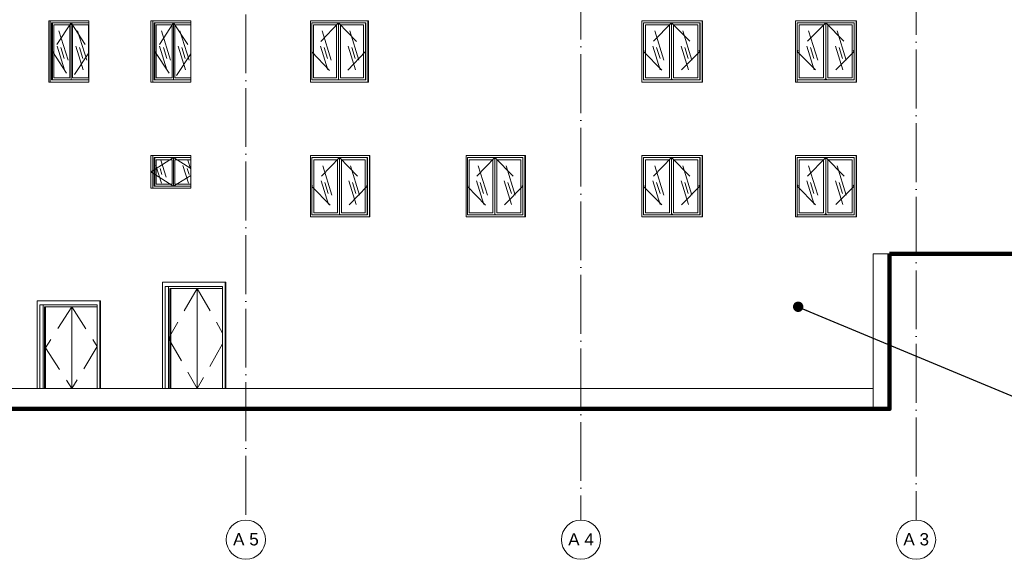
# Model space of a CAD drawing. Header units: millimetres. Extents: x 27034 to 255531, y -206966 to 210227.
# Tile 6 of 87: x 116223 to 140314, y -14200 to -997. Entities that reach past the tile are written whole.
import ezdxf
from ezdxf import colors
from ezdxf.entities.mleader import LeaderData, LeaderLine
from ezdxf.math import Vec2, Vec3

# ---------------------------------------------------------------- set-up
doc = ezdxf.new("R2010")
doc.units = ezdxf.units.MM
doc.header["$LTSCALE"] = 0.05
doc.linetypes.add('ACAD_ISO04W100', pattern=[30, 24, -3, 0, -3])
doc.linetypes.add('DASHED', pattern=[19.05, 12.7, -6.35])
doc.layers.get('0').update_dxf_attribs({"lineweight": 0})
for name, color, linetype, lineweight in [('001 Axis', 1, 'ACAD_ISO04W100', 13), ('011 Dimension', 16, 'Continuous', 9), ('CMP door mark', 1, 'Continuous', 0)]:
    doc.layers.add(name, color=color, linetype=linetype, lineweight=lineweight)
doc.styles.add('CMP 1-100', font='arial.ttf', dxfattribs={"height": 300})
doc.styles.get("Standard").update_dxf_attribs({"font": 'times.ttf'})

# ---------------------------------------------------------------- blocks, each defined once
blk = doc.blocks.new('_Dot')
at = {"color": 0, "linetype": 'ByBlock', "lineweight": -2}
blk.add_line((-1.27, 0), (-2.54, 0), dxfattribs=at)
at = {"color": 0, "linetype": 'ByBlock', "const_width": 1.27}
blk.add_lwpolyline([(-0.635, 0, 1), (0.635, 0, 1)], format="xyb", close=True, dxfattribs=at)

msp = doc.modelspace()

# ---------------------------------------------------------------- linework, layer by layer
for points in [[(117913.1, -1022.2), (116935, -1022.2)], [(116935, -1022.2), (116935, -2522.2)], [(116972.9, -1022.2), (116972.9, -2522.2)], [(117913.1, -1072.2), (117005.5, -1072.2)], [(117005.5, -1072.2), (117005.5, -2472.2)], [(117024.4, -1072.2), (117024.4, -2472.2)], [(117448.3, -1122.2), (117057, -1122.2)], [(117057, -1122.2), (117057, -2422.2)], [(117448.3, -1122.2), (117448.3, -2422.2)], [(117480.9, -1072.2), (117480.9, -2472.2)], [(117904.7, -1122.2), (117513.5, -1122.2)], [(117513.5, -1122.2), (117513.5, -2422.2)], [(117904.7, -1122.2), (117904.7, -2422.2)], [(117913.1, -1022.2), (117913.1, -2522.2)], [(120406.8, -1022.2), (119428.6, -1022.2)], [(119428.6, -1022.2), (119428.6, -2522.2)], [(119479.6, -1022.2), (119479.6, -2522.2)], [(120406.8, -1072.2), (119512.2, -1072.2)], [(119512.2, -1072.2), (119512.2, -2472.2)], [(119531.2, -1072.2), (119531.2, -2472.2)], [(119955.2, -1122.2), (119563.8, -1122.2)], [(119563.8, -1122.2), (119563.8, -2422.2)], [(119955.2, -1122.2), (119955.2, -2422.2)], [(119987.8, -1072.2), (119987.8, -2472.2)], [(120406.8, -1122.2), (120020.5, -1122.2)], [(120020.5, -1122.2), (120020.5, -2422.2)], [(120406.8, -1022.2), (120406.8, -2522.2)], [(123339.5, -1022.2), (124757.4, -1022.2)], [(123339.5, -1022.2), (123339.5, -2522.2)], [(123370.4, -1072.2), (124693.9, -1072.2)], [(123370.4, -1072.2), (123370.4, -2472.2)], [(123409.5, -1122), (123409.5, -2422.2)], [(123409.5, -1122), (123976.7, -1122)], [(123976.7, -1122), (123976.7, -2422.2)], [(124024, -1072.2), (124024, -2472.2)], [(124071.3, -1122), (124071.3, -2422.2)], [(124071.3, -1122), (124638.4, -1122)], [(124638.4, -1122), (124638.4, -2422.2)], [(124685.7, -1072.2), (124685.7, -2472.2)], [(124693.9, -1072.2), (124693.9, -2472.2)], [(124741.1, -1022.2), (124741.1, -2522.2)], [(124757.4, -1022.2), (124757.4, -2522.2)], [(131445.9, -1022.2), (131445.9, -2522.2)], [(131445.9, -1022.2), (132926.6, -1022.2)], [(132869.2, -1072.2), (131487.2, -1072.2)], [(131487.2, -1072.2), (131487.2, -2472.2)], [(132124.9, -1122.2), (131532.6, -1122.2)], [(131532.6, -1122.2), (131532.6, -2422.2)], [(132124.9, -1122.2), (132124.9, -2422.2)], [(132174.2, -1072.2), (132174.2, -2472.2)], [(132815.9, -1122.2), (132223.6, -1122.2)], [(132223.6, -1122.2), (132223.6, -2422.2)], [(132815.9, -1122.2), (132815.9, -2422.2)], [(132865.2, -1072.2), (132865.2, -2472.2)], [(132869.2, -1072.2), (132869.2, -2472.2)], [(132918.6, -1022.2), (132918.6, -2522.2)], [(132926.6, -1022.2), (132926.6, -2522.2)], [(135202.7, -1022.2), (135202.7, -2522.2)], [(135202.7, -1022.2), (136697.5, -1022.2)], [(135248.4, -1072.2), (135248.4, -2522.2)], [(135248.4, -1072.2), (136643.6, -1072.2)], [(135296.1, -1122), (135296.1, -2422.3)], [(135296.1, -1122.2), (135894.1, -1122.2)], [(135894.1, -1122), (135894.1, -2422.3)], [(135943.9, -1072.2), (135943.9, -2472.3)], [(135993.7, -1122), (135993.7, -2422.3)], [(135993.7, -1122.2), (136591.7, -1122.2)], [(136591.7, -1122.2), (136591.7, -2422.3)], [(136641.5, -1072.2), (136641.5, -2472.3)], [(136643.6, -1072.2), (136643.6, -2472.3)], [(136693.4, -1022.2), (136693.4, -2522.2)], [(136697.5, -1022.2), (136697.5, -2522.2)], [(117913.1, -2522.2), (116935, -2522.2)], [(117913.1, -2472.2), (117005.5, -2472.2)], [(117448.3, -2422.2), (117057, -2422.2)], [(117904.7, -2422.2), (117513.5, -2422.2)], [(120406.8, -2522.2), (119428.6, -2522.2)], [(120406.8, -2472.2), (119512.2, -2472.2)], [(119955.2, -2422.2), (119563.8, -2422.2)], [(120406.8, -2422.2), (120020.5, -2422.2)], [(123339.5, -2522.2), (124757.4, -2522.2)], [(123370.4, -2472.2), (124693.9, -2472.2)], [(123409.5, -2422.2), (123976.7, -2422.2)], [(124071.3, -2422.2), (124638.4, -2422.2)], [(131445.9, -2522.2), (132926.6, -2522.2)], [(132869.2, -2472.2), (131487.2, -2472.2)], [(132124.9, -2422.2), (131532.6, -2422.2)], [(132815.9, -2422.2), (132223.6, -2422.2)], [(135202.7, -2522.2), (136697.5, -2522.2)], [(135248.4, -2472.3), (136643.6, -2472.3)], [(135296.1, -2422.3), (135894.1, -2422.3)], [(135993.7, -2422.3), (136591.7, -2422.3)], [(120406.8, -4322.3), (119428.6, -4322.3)], [(119428.6, -4322.3), (119428.6, -5122.3)], [(119479.6, -4322.3), (119479.6, -5122.3)], [(120406.8, -4322.3), (120406.8, -5122.3)], [(123339.5, -4322.3), (124792.5, -4322.3)], [(123339.5, -4322.3), (123339.5, -5822.3)], [(124780.1, -4322.3), (124780.1, -5822.3)], [(124792.5, -4322.3), (124792.5, -5822.3)], [(127144.4, -4322.3), (128597.4, -4322.3)], [(127144.4, -4322.3), (127144.4, -5822.3)], [(128585, -4322.3), (128585, -5822.3)], [(128597.4, -4322.3), (128597.4, -5822.3)], [(131445.9, -4322.3), (131445.9, -5822.3)], [(131445.9, -4322.3), (132926.6, -4322.3)], [(132918.6, -4322.3), (132918.6, -5822.3)], [(132926.6, -4322.3), (132926.6, -5822.3)], [(135202.7, -4322.3), (135202.7, -5822.3)], [(135202.7, -4322.3), (136697.5, -4322.3)], [(136693.4, -4322.3), (136693.4, -5822.3)], [(136697.5, -4322.3), (136697.5, -5822.3)], [(120406.8, -4372.3), (119512.2, -4372.3)], [(119512.2, -4372.3), (119512.2, -5072.3)], [(119531.2, -4372.3), (119531.2, -5072.3)], [(119955.2, -4422.3), (119563.8, -4422.3)], [(119563.8, -4422.3), (119563.8, -5022.3)], [(119955.2, -4422.3), (119955.2, -5022.3)], [(119987.8, -4372.3), (119987.8, -5072.3)], [(120406.8, -4422.3), (120020.5, -4422.3)], [(120020.5, -4422.3), (120020.5, -5022.3)], [(123375.3, -4372.3), (124731.6, -4372.3)], [(123375.3, -4372.3), (123375.3, -5772.3)], [(123417.5, -4422.3), (123998.8, -4422.3)], [(123417.5, -4422.3), (123417.5, -5722.3)], [(123998.8, -4422.3), (123998.8, -5722.3)], [(124047.3, -4372.3), (124047.3, -5772.3)], [(124095.7, -4422.3), (124677, -4422.3)], [(124095.7, -4422.3), (124095.7, -5722.3)], [(124677, -4422.3), (124677, -5722.3)], [(124725.4, -4372.3), (124725.4, -5772.3)], [(124731.6, -4372.3), (124731.6, -5772.3)], [(127180.2, -4372.3), (128536.6, -4372.3)], [(127180.2, -4372.3), (127180.2, -5772.3)], [(127222.4, -4422.3), (127803.8, -4422.3)], [(127222.4, -4422.3), (127222.4, -5722.3)], [(127803.8, -4422.3), (127803.8, -5722.3)], [(127852.2, -4372.3), (127852.2, -5772.3)], [(127900.6, -4422.3), (128481.9, -4422.3)], [(127900.6, -4422.3), (127900.6, -5722.3)], [(128481.9, -4422.3), (128481.9, -5722.3)], [(128530.4, -4372.3), (128530.4, -5772.3)], [(128536.6, -4372.3), (128536.6, -5772.3)], [(132869.2, -4372.3), (131487.2, -4372.3)], [(131487.2, -4372.3), (131487.2, -5772.3)], [(132124.9, -4422.3), (131532.6, -4422.3)], [(131532.6, -4422.3), (131532.6, -5722.3)], [(132124.9, -4422.3), (132124.9, -5722.3)], [(132174.2, -4372.3), (132174.2, -5772.3)], [(132815.9, -4422.3), (132223.6, -4422.3)], [(132223.6, -4422.3), (132223.6, -5722.3)], [(132815.9, -4422.3), (132815.9, -5722.3)], [(132865.2, -4372.3), (132865.2, -5772.3)], [(132869.2, -4372.3), (132869.2, -5772.3)], [(135248.4, -4372.3), (135248.4, -5822.3)], [(135248.4, -4372.3), (136643.6, -4372.3)], [(135296.1, -4422.1), (135296.1, -5722.4)], [(135296.1, -4422.3), (135894.1, -4422.3)], [(135894.1, -4422.1), (135894.1, -5722.4)], [(135943.9, -4372.3), (135943.9, -5772.4)], [(135993.7, -4422.1), (135993.7, -5722.4)], [(135993.7, -4422.3), (136591.7, -4422.3)], [(136591.7, -4422.3), (136591.7, -5722.4)], [(136641.5, -4372.3), (136641.5, -5772.4)], [(136643.6, -4372.3), (136643.6, -5772.4)], [(119955.2, -5022.3), (119563.8, -5022.3)], [(120406.8, -5022.3), (120020.5, -5022.3)], [(120406.8, -5122.3), (119428.6, -5122.3)], [(120406.8, -5072.3), (119512.2, -5072.3)], [(123375.3, -5772.3), (124731.6, -5772.3)], [(123417.5, -5722.3), (123998.8, -5722.3)], [(124095.7, -5722.3), (124677, -5722.3)], [(127180.2, -5772.3), (128536.6, -5772.3)], [(127222.4, -5722.3), (127803.8, -5722.3)], [(127900.6, -5722.3), (128481.9, -5722.3)], [(132869.2, -5772.3), (131487.2, -5772.3)], [(132124.9, -5722.3), (131532.6, -5722.3)], [(132815.9, -5722.3), (132223.6, -5722.3)], [(135248.4, -5772.4), (136643.6, -5772.4)], [(135296.1, -5722.4), (135894.1, -5722.4)], [(135993.7, -5722.4), (136591.7, -5722.4)], [(123339.5, -5822.3), (124792.5, -5822.3)], [(127144.4, -5822.3), (128597.4, -5822.3)], [(131445.9, -5822.3), (132926.6, -5822.3)], [(135202.7, -5822.3), (136697.5, -5822.3)], [(121268.5, -7422.1), (119714.5, -7422.1)], [(119714.5, -7422.1), (119714.5, -10022.1)], [(121253.3, -7422.1), (121253.3, -10022.1)], [(121268.5, -7422.1), (121268.5, -10022.1)], [(121188.1, -7522.1), (119779.7, -7522.1)], [(119779.7, -7522.1), (119779.7, -10022.1)], [(119863.1, -7522.1), (119863.1, -10022.1)], [(121188.1, -7572.1), (119895.7, -7572.1)], [(119895.7, -7572.1), (119895.7, -10022.1)], [(119918.1, -7572.1), (119918.1, -10022.1)], [(120567.3, -7572.1), (120567.3, -10022.1)], [(121188.1, -7522.1), (121188.1, -10022.1)], [(118199.7, -7872.1), (116648.3, -7872.1)], [(116648.3, -7872.1), (116648.3, -10022.1)], [(118184.5, -7872.1), (118184.5, -10022.1)], [(118199.7, -7872.1), (118199.7, -10022.1)], [(118119.4, -7972.1), (116713.4, -7972.1)], [(116713.4, -7972.1), (116713.4, -10022.1)], [(116796.9, -7972.1), (116796.9, -10022.1)], [(118119.4, -8022.1), (116829.4, -8022.1)], [(116829.4, -8022.1), (116829.4, -10022.1)], [(116850.8, -8022.1), (116850.8, -10022.1)], [(117499.9, -8022.1), (117499.9, -10022.1)], [(118119.4, -7972.1), (118119.4, -10022.1)], [(137103.5, -10522.1), (36294.6, -10522.1), (36294.6, -10022.1), (137103.5, -10022.1)], [(116648.3, -10022.1), (118199.7, -10022.1)], [(119714.5, -10022.1), (121268.5, -10022.1)]]:
    msp.add_lwpolyline(points)
at = {"color": 4}
for points in [[(117183.8, -1270.6), (117405.9, -1988.4)], [(117640.3, -1270.6), (117862.3, -1988.4)], [(119690.7, -1270.6), (119912.8, -1988.4)], [(120144.8, -1270.6), (120366.9, -1988.4)], [(123624.3, -1270.4), (123846.4, -1988.3)], [(124300.1, -1270.4), (124522.2, -1988.3)], [(131759.9, -1270.6), (131982, -1988.4)], [(132450.9, -1270.6), (132673, -1988.4)], [(135526.3, -1270.6), (135748.3, -1988.4)], [(136223.9, -1270.6), (136445.9, -1988.4)], [(117140.7, -1643.8), (117319.7, -2222.2)], [(117232.3, -1680.1), (117314.7, -1946.5)], [(117597.2, -1643.8), (117776.1, -2222.2)], [(117688.8, -1680.1), (117771.2, -1946.5)], [(119647.6, -1643.8), (119826.5, -2222.2)], [(119739.2, -1680.1), (119821.6, -1946.5)], [(120101.7, -1643.8), (120280.6, -2222.2)], [(120193.3, -1680.1), (120275.7, -1946.5)], [(123581.2, -1643.6), (123760.2, -2222.1)], [(123672.8, -1680), (123755.2, -1946.3)], [(124257, -1643.6), (124436, -2222.1)], [(124348.6, -1680), (124431, -1946.3)], [(131716.8, -1643.8), (131895.8, -2222.2)], [(131808.4, -1680.1), (131890.8, -1946.5)], [(132407.8, -1643.8), (132586.8, -2222.2)], [(132499.4, -1680.1), (132581.8, -1946.5)], [(135483.2, -1643.8), (135662.1, -2222.2)], [(135574.8, -1680.1), (135657.1, -1946.5)], [(136180.8, -1643.8), (136359.7, -2222.2)], [(136272.3, -1680.1), (136354.7, -1946.5)], [(119556.3, -4563), (119690.9, -4998)], [(119676.3, -4438.3), (119803.9, -4850.7)], [(120218, -4563), (120352.6, -4998)], [(120338, -4438.3), (120406.8, -4660.5)], [(123639.3, -4570.7), (123861.4, -5288.5)], [(124317.5, -4570.7), (124539.6, -5288.5)], [(127444.3, -4570.7), (127666.4, -5288.5)], [(128122.5, -4570.7), (128344.5, -5288.5)], [(131759.9, -4570.7), (131982, -5288.5)], [(132450.9, -4570.7), (132673, -5288.5)], [(135526.3, -4570.7), (135748.3, -5288.5)], [(136223.9, -4570.7), (136445.9, -5288.5)], [(119659.7, -4637.5), (119704.8, -4783.1)], [(120321.4, -4637.5), (120366.5, -4783.1)], [(123596.2, -4943.8), (123775.2, -5522.3)], [(123687.8, -4980.2), (123770.2, -5246.6)], [(124274.4, -4943.8), (124453.4, -5522.3)], [(124366, -4980.2), (124448.4, -5246.6)], [(127401.2, -4943.8), (127580.1, -5522.3)], [(127492.8, -4980.2), (127575.2, -5246.6)], [(128079.4, -4943.8), (128258.3, -5522.3)], [(128171, -4980.2), (128253.4, -5246.6)], [(131716.8, -4943.8), (131895.8, -5522.3)], [(131808.4, -4980.2), (131890.8, -5246.6)], [(132407.8, -4943.8), (132586.8, -5522.3)], [(132499.4, -4980.2), (132581.8, -5246.6)], [(135483.2, -4943.8), (135662.1, -5522.3)], [(135574.8, -4980.2), (135657.1, -5246.6)], [(136180.8, -4943.8), (136359.7, -5522.3)], [(136272.3, -4980.2), (136354.7, -5246.6)]]:
    msp.add_lwpolyline(points, dxfattribs=at)
at = {"lineweight": 100}
for points in [[(137507.1, -6722.1), (137507.1, -10522.1), (36294.6, -10522.1)], [(137507.1, -6722.1), (175598.6, -6722.1)]]:
    msp.add_lwpolyline(points, dxfattribs=at)
msp.add_lwpolyline([(137507.1, -6722.1), (137103.5, -6722.1), (137103.5, -10522.1), (137507.1, -10522.1)], close=True)
at = {"lineweight": 0}
msp.add_lwpolyline([(124099.7, -10022.1), (44497.3, -10022.1)], dxfattribs=at)
at = {"layer": '001 Axis', "ltscale": 1200}
msp.add_line((121756, 40532.7, -4196.2), (121756, -13240.5, -4196.2), dxfattribs=at)
at = {"layer": '001 Axis', "ltscale": 1200, "elevation": -4196.2}
for points in [[(138156.3, 3670.1), (138156.3, -13240.5)], [(129956, 3558), (129956, -13240.5)]]:
    msp.add_lwpolyline(points, dxfattribs=at)
at = {"layer": '001 Axis', "linetype": 'Continuous'}
for centre in [(121756, -13720.5, -4196.2), (129956, -13720.5, -4196.2), (138156.3, -13720.5, -4196.2)]:
    msp.add_circle(centre, 480, dxfattribs=at)
at = {"layer": 'CMP door mark', "color": 8, "linetype": 'DASHED', "lineweight": 0, "ltscale": 1000}
for points, elevation in [([(117480.9, -1072.2), (117024.4, -1772.2), (117480.9, -2472.2)], 158.5), ([(117480.9, -1072.2), (117913.1, -1735)], 158.5), ([(119987.8, -1072.2), (119531.2, -1772.2), (119987.8, -2472.2)], 158.5), ([(119987.8, -1072.2), (120406.8, -1714.3)], 158.5), ([(124024, -1072.2), (123370.4, -1763.6)], 25.4), ([(124024, -1072.2), (124685.7, -1772.2), (124024, -2472.2)], 25.4), ([(132174.2, -1072.2), (131487.2, -1768.1)], 158.5), ([(132174.2, -1072.2), (132865.2, -1772.2), (132174.2, -2472.2)], 158.5), ([(135943.9, -1072.2), (135248.4, -1770.2)], 25.4), ([(135943.9, -1072.2), (136641.5, -1772.3), (135943.9, -2469.9)], 25.4), ([(117913.1, -1809.4), (117480.9, -2472.2)], 158.5), ([(120406.8, -1830), (119987.8, -2472.2)], 158.5), ([(123370.4, -1780.8), (124024, -2472.2)], 25.4), ([(131487.2, -1776.2), (132174.2, -2472.2)], 158.5), ([(135248.4, -1774.3), (135943.9, -2469.9)], 25.4), ([(119987.8, -4372.3), (119428.6, -4722.3)], 158.5), ([(119987.8, -4372.3), (120406.8, -4634.4)], 158.5), ([(124047.3, -4372.3), (123375.3, -5065.9)], 158.5), ([(124047.3, -4372.3), (124725.4, -5072.3), (124047.3, -5772.3)], 158.5), ([(127852.2, -4372.3), (127180.2, -5065.9)], 158.5), ([(127852.2, -4372.3), (128530.4, -5072.3), (127852.2, -5772.3)], 158.5), ([(132174.2, -4372.3), (131487.2, -5068.2)], 90376.4), ([(132174.2, -4372.3), (132865.2, -5072.3), (132174.2, -5772.3)], 90376.4), ([(135943.9, -4372.3), (135248.4, -5070.3)], 90243.4), ([(135943.9, -4372.3), (136641.5, -5072.3), (135943.9, -5769.9)], 90243.4), ([(119428.6, -4722.3), (119987.8, -5072.3)], 158.5), ([(120406.8, -4810.1), (119987.8, -5072.3)], 158.5), ([(123375.3, -5078.7), (124047.3, -5772.3)], 158.5), ([(127180.2, -5078.7), (127852.2, -5772.3)], 158.5), ([(131487.2, -5076.3), (132174.2, -5772.3)], 90376.4), ([(135248.4, -5074.4), (135943.9, -5769.9)], 90243.4), ([(120567.3, -7572.1), (119863.1, -8797.1), (120567.3, -10022.1)], 158.5), ([(120567.3, -7572.1), (121188.1, -8667.5)], 158.5), ([(117499.9, -8022.1), (116850.8, -9022.1), (117499.9, -10022.1)], 158.5), ([(117499.9, -8022.1), (118119.4, -8997.1)], 158.5), ([(118119.4, -8997.1), (117499.9, -10022.1)], 158.5), ([(121188.1, -8926.8), (120567.3, -10022.1)], 158.5)]:
    msp.add_lwpolyline(points, dxfattribs=dict(at, elevation=elevation))

# ---------------------------------------------------------------- texts
at = {"layer": '001 Axis', "ltscale": 0.1, "char_height": 300, "attachment_point": 5, "rotation": 359.99999, "style": 'CMP 1-100'}
for s, insert in [('A 5', (121758.2, -13712.5, -4196.2)), ('A 4', (129958.2, -13712.5, -4196.2)), ('A 3', (138158.5, -13712.5, -4196.2))]:
    msp.add_mtext(s, dxfattribs=dict(at, insert=insert))

# ---------------------------------------------------------------- leaders
at = {"layer": '011 Dimension'}
ml = msp.add_multileader_mtext('Standard', dxfattribs=at)
ml.set_content('{\\fAcadMtavr|b0|i0|c0|p2;lesva , Rebva}', color=256)
ml.set_leader_properties()
ml.set_arrow_properties(name='DOT')
ml.build(insert=Vec2(0, 0))
ml.multileader.update_dxf_attribs({"text_right_attachment_type": 6, "dogleg_length": 0.36, "arrow_head_size": 100})
ctx = ml.context
ctx.base_point, ctx.char_height, ctx.arrow_head_size, ctx.landing_gap_size, ctx.plane_origin = Vec3(140973.8, -10399.8, -4196.1), 200, 100, 0.09, Vec3(139951, -14278.2, -4196.1)
ctx.right_attachment = 6
notes = []
notes.append((ctx, [(0, (1, 1, 0), (140973.5, -10399.8, -4196.1), (1, 0), 0.36, [(0, [(135270.8, -8021.5, -4196.1)], 0, [])])]))
ctx.mtext.insert, ctx.mtext.flow_direction = Vec3(140973.9, -10278.1, -4196.1), 5
for ctx, leaders in notes:
    for number, flags, end, landing, length, lines in leaders:
        leader = LeaderData()
        leader.index, (leader.has_last_leader_line, leader.has_dogleg_vector, leader.attachment_direction) = number, flags
        leader.last_leader_point, leader.dogleg_vector, leader.dogleg_length = Vec3(end), Vec3(landing), length
        for number, points, colour, breaks in lines:
            line = LeaderLine()
            line.index, line.vertices, line.color, line.breaks = number, Vec3.list(points), colors.encode_raw_color(colour), breaks
            leader.lines.append(line)
        ctx.leaders.append(leader)

doc.saveas('drawing.dxf')
